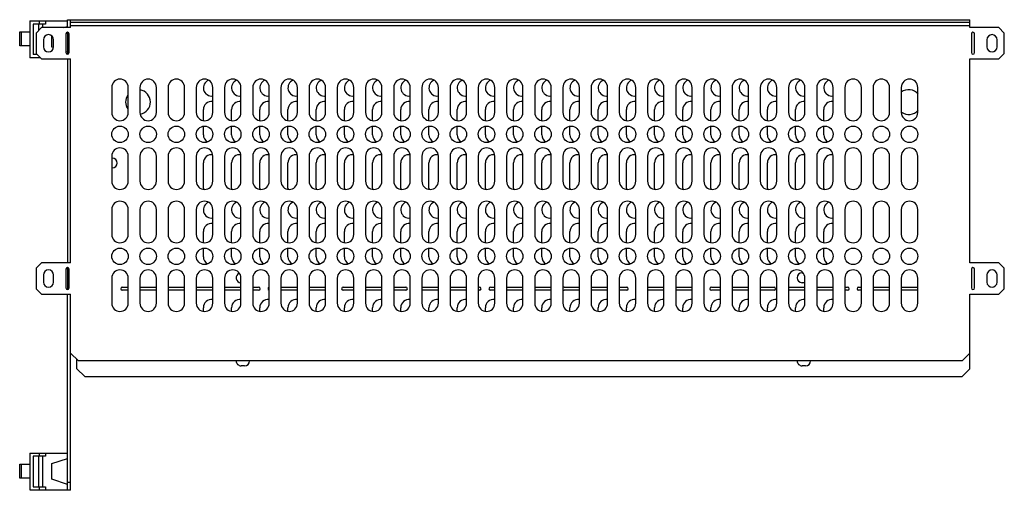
# Model space of a CAD drawing. Header units: millimetres. Extents: x 84 to 713, y 415 to 715.
import ezdxf

# ---------------------------------------------------------------- set-up
doc = ezdxf.new("R2010")
doc.units = ezdxf.units.MM
doc.header["$LTSCALE"] = 73.241974
doc.layers.get('0').update_dxf_attribs({"linetype": 'CONTINUOUS'})

msp = doc.modelspace()

# ---------------------------------------------------------------- linework, layer by layer
at = {"color": 7}
for p, q in [((90.86, 713.8), (90.86, 690.3)), ((90.86, 713.8), (114.86, 713.8)), ((92.86, 711.8), (92.86, 692.3)), ((100.86, 711.8), (92.86, 711.8)), ((96.41, 711.8), (96.41, 707.6)), ((96.86, 713.8), (96.86, 711.8)), ((98.86, 711.8), (98.86, 709.55)), ((100.86, 713.8), (100.86, 711.8)), ((112.55, 709.55), (114.86, 710.3)), ((114.86, 709.55), (114.86, 714.55)), ((114.86, 714.55), (690.86, 714.55)), ((116.86, 709.55), (116.86, 714.55)), ((116.86, 713.05), (690.86, 713.05)), ((116.86, 710.9), (690.86, 710.9)), ((690.86, 709.55), (690.86, 714.55)), ((84.36, 697.8), (84.36, 706.8)), ((84.36, 706.8), (90.86, 706.8)), ((85.43, 697.8), (85.43, 706.8)), ((98.36, 709.55), (94.86, 706.05)), ((94.86, 706.05), (94.86, 693.05)), ((116.86, 709.55), (98.36, 709.55)), ((104.86, 697.05), (104.86, 704.16)), ((113.86, 705.55), (113.86, 693.55)), ((114.86, 706.55), (114.86, 692.55)), ((115.86, 693.55), (115.86, 705.55)), ((709.36, 709.55), (690.86, 709.55)), ((691.86, 705.55), (691.86, 693.55)), ((693.86, 693.55), (693.86, 705.55)), ((712.86, 706.05), (709.36, 709.55)), ((712.86, 693.05), (712.86, 706.05)), ((90.86, 697.8), (84.36, 697.8)), ((99.46, 701.8), (99.46, 697.3)), ((105.96, 697.3), (105.96, 701.8)), ((701.76, 701.8), (701.76, 697.3)), ((708.26, 697.3), (708.26, 701.8)), ((95.61, 692.3), (92.86, 692.3)), ((94.86, 693.05), (98.36, 689.55)), ((105.78, 696.75), (104.86, 697.05)), ((114.86, 693.8), (113.86, 694.12)), ((709.36, 689.55), (712.86, 693.05)), ((97.61, 690.3), (90.86, 690.3)), ((96.86, 691.05), (96.86, 690.3)), ((98.36, 689.55), (116.86, 689.55)), ((114.86, 689.55), (114.86, 559.55)), ((116.86, 559.55), (116.86, 689.55)), ((690.86, 689.55), (709.36, 689.55)), ((690.86, 559.55), (690.86, 689.55)), ((143.11, 671.4), (143.11, 655.4)), ((153.61, 655.4), (153.61, 671.4)), ((161.11, 671.4), (161.11, 655.4)), ((171.61, 655.4), (171.61, 671.4)), ((179.11, 671.4), (179.11, 655.4)), ((189.61, 655.4), (189.61, 671.4)), ((197.11, 671.4), (197.11, 655.4)), ((207.61, 655.4), (207.61, 671.4)), ((215.11, 671.4), (215.11, 655.4)), ((225.61, 655.4), (225.61, 671.4)), ((233.11, 671.4), (233.11, 655.4)), ((243.61, 655.4), (243.61, 671.4)), ((251.11, 671.4), (251.11, 655.4)), ((261.61, 655.4), (261.61, 671.4)), ((269.11, 671.4), (269.11, 655.4)), ((279.61, 655.4), (279.61, 671.4)), ((287.11, 671.4), (287.11, 655.4)), ((297.61, 655.4), (297.61, 671.4)), ((305.11, 671.4), (305.11, 655.4)), ((315.61, 655.4), (315.61, 671.4)), ((323.11, 671.4), (323.11, 655.4)), ((333.61, 655.4), (333.61, 671.4)), ((341.11, 671.4), (341.11, 655.4)), ((351.61, 655.4), (351.61, 671.4)), ((359.11, 671.4), (359.11, 655.4)), ((369.61, 655.4), (369.61, 671.4)), ((377.11, 671.4), (377.11, 655.4)), ((387.61, 655.4), (387.61, 671.4)), ((395.11, 671.4), (395.11, 655.4)), ((405.61, 655.4), (405.61, 671.4)), ((413.11, 671.4), (413.11, 655.4)), ((423.61, 655.4), (423.61, 671.4)), ((431.11, 671.4), (431.11, 655.4)), ((441.61, 655.4), (441.61, 671.4)), ((449.11, 671.4), (449.11, 655.4)), ((459.61, 655.4), (459.61, 671.4)), ((467.11, 671.4), (467.11, 655.4)), ((477.61, 655.4), (477.61, 671.4)), ((485.11, 671.4), (485.11, 655.4)), ((495.61, 655.4), (495.61, 671.4)), ((503.11, 671.4), (503.11, 655.4)), ((513.61, 655.4), (513.61, 671.4)), ((521.11, 671.4), (521.11, 655.4)), ((531.61, 655.4), (531.61, 671.4)), ((539.11, 671.4), (539.11, 655.4)), ((549.61, 655.4), (549.61, 671.4)), ((557.11, 671.4), (557.11, 655.4)), ((567.61, 655.4), (567.61, 671.4)), ((575.11, 671.4), (575.11, 655.4)), ((585.61, 655.4), (585.61, 671.4)), ((593.11, 671.4), (593.11, 655.4)), ((603.61, 655.4), (603.61, 671.4)), ((611.11, 671.4), (611.11, 655.4)), ((621.61, 655.4), (621.61, 671.4)), ((629.11, 671.4), (629.11, 655.4)), ((639.61, 655.4), (639.61, 671.4)), ((647.11, 671.4), (647.11, 655.4)), ((657.61, 655.4), (657.61, 671.4)), ((201.61, 650.39), (201.61, 657.25)), ((219.61, 650.39), (219.61, 657.25)), ((237.61, 650.39), (237.61, 657.25)), ((255.61, 650.39), (255.61, 657.25)), ((273.61, 650.39), (273.61, 657.25)), ((291.61, 650.39), (291.61, 657.25)), ((309.61, 650.39), (309.61, 657.25)), ((327.61, 650.39), (327.61, 657.25)), ((345.61, 650.39), (345.61, 657.25)), ((363.61, 650.39), (363.61, 657.25)), ((381.61, 650.39), (381.61, 657.25)), ((399.61, 650.39), (399.61, 657.25)), ((417.61, 650.39), (417.61, 657.25)), ((435.61, 650.39), (435.61, 657.25)), ((453.61, 650.39), (453.61, 657.25)), ((471.61, 650.39), (471.61, 657.25)), ((489.61, 650.39), (489.61, 657.25)), ((507.61, 650.39), (507.61, 657.25)), ((525.61, 650.39), (525.61, 657.25)), ((543.61, 650.39), (543.61, 657.25)), ((561.61, 650.39), (561.61, 657.25)), ((579.61, 650.39), (579.61, 657.25)), ((597.61, 650.39), (597.61, 657.25)), ((201.61, 641.25), (201.61, 646.47)), ((219.61, 641.25), (219.61, 646.47)), ((237.61, 641.25), (237.61, 646.47)), ((255.61, 641.25), (255.61, 646.47)), ((273.61, 641.25), (273.61, 646.47)), ((291.61, 641.25), (291.61, 646.47)), ((309.61, 641.25), (309.61, 646.47)), ((327.61, 641.25), (327.61, 646.47)), ((345.61, 641.25), (345.61, 646.47)), ((363.61, 641.25), (363.61, 646.47)), ((381.61, 641.25), (381.61, 646.47)), ((399.61, 641.25), (399.61, 646.47)), ((417.61, 641.25), (417.61, 646.47)), ((435.61, 641.25), (435.61, 646.47)), ((453.61, 641.25), (453.61, 646.47)), ((471.61, 641.25), (471.61, 646.47)), ((489.61, 641.25), (489.61, 646.47)), ((507.61, 641.25), (507.61, 646.47)), ((525.61, 641.25), (525.61, 646.47)), ((543.61, 641.25), (543.61, 646.47)), ((561.61, 641.25), (561.61, 646.47)), ((579.61, 641.25), (579.61, 646.47)), ((597.61, 641.25), (597.61, 646.47)), ((143.11, 627.6), (143.11, 611.6)), ((143.11, 626.35), (143.41, 626.35)), ((153.61, 611.6), (153.61, 627.6)), ((161.11, 627.6), (161.11, 611.6)), ((171.61, 611.6), (171.61, 627.6)), ((179.11, 627.6), (179.11, 611.6)), ((189.61, 611.6), (189.61, 627.6)), ((197.11, 627.6), (197.11, 611.6)), ((201.61, 607.25), (201.61, 623.25)), ((207.61, 611.6), (207.61, 627.6)), ((215.11, 627.6), (215.11, 611.6)), ((219.61, 607.25), (219.61, 623.25)), ((225.61, 611.6), (225.61, 627.6)), ((233.11, 627.6), (233.11, 611.6)), ((237.61, 607.25), (237.61, 623.25)), ((243.61, 611.6), (243.61, 627.6)), ((251.11, 627.6), (251.11, 611.6)), ((255.61, 607.25), (255.61, 623.25)), ((261.61, 611.6), (261.61, 627.6)), ((269.11, 627.6), (269.11, 611.6)), ((273.61, 607.25), (273.61, 623.25)), ((279.61, 611.6), (279.61, 627.6)), ((287.11, 627.6), (287.11, 611.6)), ((291.61, 607.25), (291.61, 623.25)), ((297.61, 611.6), (297.61, 627.6)), ((305.11, 627.6), (305.11, 611.6)), ((309.61, 607.25), (309.61, 623.25)), ((315.61, 611.6), (315.61, 627.6)), ((323.11, 627.6), (323.11, 611.6)), ((327.61, 607.25), (327.61, 623.25)), ((333.61, 611.6), (333.61, 627.6)), ((341.11, 627.6), (341.11, 611.6)), ((345.61, 607.25), (345.61, 623.25)), ((351.61, 611.6), (351.61, 627.6)), ((359.11, 627.6), (359.11, 611.6)), ((363.61, 607.25), (363.61, 623.25)), ((369.61, 611.6), (369.61, 627.6)), ((377.11, 627.6), (377.11, 611.6)), ((381.61, 607.25), (381.61, 623.25)), ((387.61, 611.6), (387.61, 627.6)), ((395.11, 627.6), (395.11, 611.6)), ((399.61, 607.25), (399.61, 623.25)), ((405.61, 611.6), (405.61, 627.6)), ((413.11, 627.6), (413.11, 611.6)), ((417.61, 607.25), (417.61, 623.25)), ((423.61, 611.6), (423.61, 627.6)), ((431.11, 627.6), (431.11, 611.6)), ((435.61, 607.25), (435.61, 623.25)), ((441.61, 611.6), (441.61, 627.6)), ((449.11, 627.6), (449.11, 611.6)), ((453.61, 607.25), (453.61, 623.25)), ((459.61, 611.6), (459.61, 627.6)), ((467.11, 627.6), (467.11, 611.6)), ((471.61, 607.25), (471.61, 623.25)), ((477.61, 611.6), (477.61, 627.6)), ((485.11, 627.6), (485.11, 611.6)), ((489.61, 607.25), (489.61, 623.25)), ((495.61, 611.6), (495.61, 627.6)), ((503.11, 627.6), (503.11, 611.6)), ((507.61, 607.25), (507.61, 623.25)), ((513.61, 611.6), (513.61, 627.6)), ((521.11, 627.6), (521.11, 611.6)), ((525.61, 607.25), (525.61, 623.25)), ((531.61, 611.6), (531.61, 627.6)), ((539.11, 627.6), (539.11, 611.6)), ((543.61, 607.25), (543.61, 623.25)), ((549.61, 611.6), (549.61, 627.6)), ((557.11, 627.6), (557.11, 611.6)), ((561.61, 607.25), (561.61, 623.25)), ((567.61, 611.6), (567.61, 627.6)), ((575.11, 627.6), (575.11, 611.6)), ((579.61, 607.25), (579.61, 623.25)), ((585.61, 611.6), (585.61, 627.6)), ((593.11, 627.6), (593.11, 611.6)), ((597.61, 607.25), (597.61, 623.25)), ((603.61, 611.6), (603.61, 627.6)), ((611.11, 627.6), (611.11, 611.6)), ((621.61, 611.6), (621.61, 627.6)), ((629.11, 627.6), (629.11, 611.6)), ((639.61, 611.6), (639.61, 627.6)), ((647.11, 627.6), (647.11, 611.6)), ((657.61, 611.6), (657.61, 627.6)), ((143.41, 620.05), (143.11, 620.05)), ((143.11, 593.6), (143.11, 577.6)), ((153.61, 577.6), (153.61, 593.6)), ((161.11, 593.6), (161.11, 577.6)), ((171.61, 577.6), (171.61, 593.6)), ((179.11, 593.6), (179.11, 577.6)), ((189.61, 577.6), (189.61, 593.6)), ((197.11, 593.6), (197.11, 577.6)), ((207.61, 577.6), (207.61, 593.6)), ((215.11, 593.6), (215.11, 577.6)), ((225.61, 577.6), (225.61, 593.6)), ((233.11, 593.6), (233.11, 577.6)), ((243.61, 577.6), (243.61, 593.6)), ((251.11, 593.6), (251.11, 577.6)), ((261.61, 577.6), (261.61, 593.6)), ((269.11, 593.6), (269.11, 577.6)), ((279.61, 577.6), (279.61, 593.6)), ((287.11, 593.6), (287.11, 577.6)), ((297.61, 577.6), (297.61, 593.6)), ((305.11, 593.6), (305.11, 577.6)), ((315.61, 577.6), (315.61, 593.6)), ((323.11, 593.6), (323.11, 577.6)), ((333.61, 577.6), (333.61, 593.6)), ((341.11, 593.6), (341.11, 577.6)), ((351.61, 577.6), (351.61, 593.6)), ((359.11, 593.6), (359.11, 577.6)), ((369.61, 577.6), (369.61, 593.6)), ((377.11, 593.6), (377.11, 577.6)), ((387.61, 577.6), (387.61, 593.6)), ((395.11, 593.6), (395.11, 577.6)), ((405.61, 577.6), (405.61, 593.6)), ((413.11, 593.6), (413.11, 577.6)), ((423.61, 577.6), (423.61, 593.6)), ((431.11, 593.6), (431.11, 577.6)), ((441.61, 577.6), (441.61, 593.6)), ((449.11, 593.6), (449.11, 577.6)), ((459.61, 577.6), (459.61, 593.6)), ((467.11, 593.6), (467.11, 577.6)), ((477.61, 577.6), (477.61, 593.6)), ((485.11, 593.6), (485.11, 577.6)), ((495.61, 577.6), (495.61, 593.6)), ((503.11, 593.6), (503.11, 577.6)), ((513.61, 577.6), (513.61, 593.6)), ((521.11, 593.6), (521.11, 577.6)), ((531.61, 577.6), (531.61, 593.6)), ((539.11, 593.6), (539.11, 577.6)), ((549.61, 577.6), (549.61, 593.6)), ((557.11, 593.6), (557.11, 577.6)), ((567.61, 577.6), (567.61, 593.6)), ((575.11, 593.6), (575.11, 577.6)), ((585.61, 577.6), (585.61, 593.6)), ((593.11, 593.6), (593.11, 577.6)), ((603.61, 577.6), (603.61, 593.6)), ((611.11, 593.6), (611.11, 577.6)), ((621.61, 577.6), (621.61, 593.6)), ((629.11, 593.6), (629.11, 577.6)), ((639.61, 577.6), (639.61, 593.6)), ((647.11, 593.6), (647.11, 577.6)), ((657.61, 577.6), (657.61, 593.6)), ((201.61, 572.59), (201.61, 579.45)), ((219.61, 572.59), (219.61, 579.45)), ((237.61, 572.59), (237.61, 579.45)), ((255.61, 572.59), (255.61, 579.45)), ((273.61, 572.59), (273.61, 579.45)), ((291.61, 572.59), (291.61, 579.45)), ((309.61, 572.59), (309.61, 579.45)), ((327.61, 572.59), (327.61, 579.45)), ((345.61, 572.59), (345.61, 579.45)), ((363.61, 572.59), (363.61, 579.45)), ((381.61, 572.59), (381.61, 579.45)), ((399.61, 572.59), (399.61, 579.45)), ((417.61, 572.59), (417.61, 579.45)), ((435.61, 572.59), (435.61, 579.45)), ((453.61, 572.59), (453.61, 579.45)), ((471.61, 572.59), (471.61, 579.45)), ((489.61, 572.59), (489.61, 579.45)), ((507.61, 572.59), (507.61, 579.45)), ((525.61, 572.59), (525.61, 579.45)), ((543.61, 572.59), (543.61, 579.45)), ((561.61, 572.59), (561.61, 579.45)), ((579.61, 572.59), (579.61, 579.45)), ((597.61, 572.59), (597.61, 579.45)), ((201.61, 563.45), (201.61, 568.67)), ((219.61, 563.45), (219.61, 568.67)), ((237.61, 563.45), (237.61, 568.67)), ((255.61, 563.45), (255.61, 568.67)), ((273.61, 563.45), (273.61, 568.67)), ((291.61, 563.45), (291.61, 568.67)), ((309.61, 563.45), (309.61, 568.67)), ((327.61, 563.45), (327.61, 568.67)), ((345.61, 563.45), (345.61, 568.67)), ((363.61, 563.45), (363.61, 568.67)), ((381.61, 563.45), (381.61, 568.67)), ((399.61, 563.45), (399.61, 568.67)), ((417.61, 563.45), (417.61, 568.67)), ((435.61, 563.45), (435.61, 568.67)), ((453.61, 563.45), (453.61, 568.67)), ((471.61, 563.45), (471.61, 568.67)), ((489.61, 563.45), (489.61, 568.67)), ((507.61, 563.45), (507.61, 568.67)), ((525.61, 563.45), (525.61, 568.67)), ((543.61, 563.45), (543.61, 568.67)), ((561.61, 563.45), (561.61, 568.67)), ((579.61, 563.45), (579.61, 568.67)), ((597.61, 563.45), (597.61, 568.67)), ((98.36, 559.55), (94.86, 556.05)), ((116.86, 559.55), (98.36, 559.55)), ((709.36, 559.55), (690.86, 559.55)), ((712.86, 556.05), (709.36, 559.55)), ((94.86, 556.05), (94.86, 543.05)), ((113.86, 555.55), (113.86, 543.55)), ((114.86, 556.42), (114.86, 542.55)), ((115.86, 543.55), (115.86, 555.55)), ((583.81, 553.2), (584.36, 553.2)), ((691.86, 555.55), (691.86, 543.55)), ((693.86, 543.55), (693.86, 555.55)), ((712.86, 543.05), (712.86, 556.05)), ((99.46, 551.8), (99.46, 547.3)), ((105.96, 547.3), (105.96, 551.8)), ((143.11, 549.8), (143.11, 533.8)), ((153.61, 533.8), (153.61, 549.8)), ((161.11, 549.8), (161.11, 533.8)), ((171.61, 533.8), (171.61, 549.8)), ((179.11, 549.8), (179.11, 533.8)), ((189.61, 533.8), (189.61, 549.8)), ((197.11, 549.8), (197.11, 533.8)), ((207.61, 533.8), (207.61, 549.8)), ((215.11, 549.8), (215.11, 533.8)), ((225.61, 533.8), (225.61, 549.8)), ((233.11, 549.8), (233.11, 533.8)), ((243.61, 533.8), (243.61, 549.8)), ((251.11, 549.8), (251.11, 533.8)), ((261.61, 533.8), (261.61, 549.8)), ((269.11, 549.8), (269.11, 533.8)), ((279.61, 533.8), (279.61, 549.8)), ((287.11, 549.8), (287.11, 533.8)), ((297.61, 533.8), (297.61, 549.8)), ((305.11, 549.8), (305.11, 533.8)), ((315.61, 533.8), (315.61, 549.8)), ((323.11, 549.8), (323.11, 533.8)), ((333.61, 533.8), (333.61, 549.8)), ((341.11, 549.8), (341.11, 533.8)), ((351.61, 533.8), (351.61, 549.8)), ((359.11, 549.8), (359.11, 533.8)), ((369.61, 533.8), (369.61, 549.8)), ((377.11, 549.8), (377.11, 533.8)), ((387.61, 533.8), (387.61, 549.8)), ((395.11, 549.8), (395.11, 533.8)), ((405.61, 533.8), (405.61, 549.8)), ((413.11, 549.8), (413.11, 533.8)), ((423.61, 533.8), (423.61, 549.8)), ((431.11, 549.8), (431.11, 533.8)), ((441.61, 533.8), (441.61, 549.8)), ((449.11, 549.8), (449.11, 533.8)), ((459.61, 533.8), (459.61, 549.8)), ((467.11, 549.8), (467.11, 533.8)), ((477.61, 533.8), (477.61, 549.8)), ((485.11, 549.8), (485.11, 533.8)), ((495.61, 533.8), (495.61, 549.8)), ((503.11, 549.8), (503.11, 533.8)), ((513.61, 533.8), (513.61, 549.8)), ((521.11, 549.8), (521.11, 533.8)), ((531.61, 533.8), (531.61, 549.8)), ((539.11, 549.8), (539.11, 533.8)), ((549.61, 533.8), (549.61, 549.8)), ((557.11, 549.8), (557.11, 533.8)), ((567.61, 533.8), (567.61, 549.8)), ((575.11, 549.8), (575.11, 533.8)), ((585.61, 546.9), (583.81, 546.9)), ((585.61, 533.8), (585.61, 549.8)), ((593.11, 549.8), (593.11, 533.8)), ((603.61, 533.8), (603.61, 549.8)), ((611.11, 549.8), (611.11, 533.8)), ((621.61, 533.8), (621.61, 549.8)), ((629.11, 549.8), (629.11, 533.8)), ((639.61, 533.8), (639.61, 549.8)), ((647.11, 549.8), (647.11, 533.8)), ((657.61, 533.8), (657.61, 549.8)), ((701.76, 551.8), (701.76, 547.3)), ((708.26, 547.3), (708.26, 551.8)), ((94.86, 543.05), (98.36, 539.55)), ((149.86, 544.05), (153.61, 544.05)), ((153.61, 542.05), (149.86, 542.05)), ((161.11, 544.05), (171.61, 544.05)), ((171.61, 542.05), (161.11, 542.05)), ((179.11, 544.05), (189.61, 544.05)), ((189.61, 542.05), (179.11, 542.05)), ((197.11, 544.05), (207.61, 544.05)), ((207.61, 542.05), (197.11, 542.05)), ((215.11, 544.05), (225.61, 544.05)), ((225.61, 542.05), (215.11, 542.05)), ((233.11, 544.05), (236.86, 544.05)), ((236.86, 542.05), (233.11, 542.05)), ((251.11, 544.05), (261.61, 544.05)), ((261.61, 542.05), (251.11, 542.05)), ((269.11, 544.05), (279.61, 544.05)), ((279.61, 542.05), (269.11, 542.05)), ((290.86, 544.05), (297.61, 544.05)), ((297.61, 542.05), (290.86, 542.05)), ((305.11, 544.05), (315.61, 544.05)), ((315.61, 542.05), (305.11, 542.05)), ((323.11, 544.05), (330.86, 544.05)), ((330.86, 542.05), (323.11, 542.05)), ((341.11, 544.05), (351.61, 544.05)), ((351.61, 542.05), (341.11, 542.05)), ((359.11, 544.05), (369.61, 544.05)), ((369.61, 542.05), (359.11, 542.05)), ((377.11, 544.05), (377.86, 544.05)), ((377.86, 542.05), (377.11, 542.05)), ((384.86, 544.05), (387.61, 544.05)), ((387.61, 542.05), (384.86, 542.05)), ((395.11, 544.05), (405.61, 544.05)), ((405.61, 542.05), (395.11, 542.05)), ((413.11, 544.05), (423.61, 544.05)), ((423.61, 542.05), (413.11, 542.05)), ((431.86, 544.05), (441.61, 544.05)), ((441.61, 542.05), (431.86, 542.05)), ((449.11, 544.05), (459.61, 544.05)), ((459.61, 542.05), (449.11, 542.05)), ((467.11, 544.05), (471.86, 544.05)), ((471.86, 542.05), (467.11, 542.05)), ((485.11, 544.05), (495.61, 544.05)), ((495.61, 542.05), (485.11, 542.05)), ((503.11, 544.05), (513.61, 544.05)), ((513.61, 542.05), (503.11, 542.05)), ((525.86, 544.05), (531.61, 544.05)), ((531.61, 542.05), (525.86, 542.05)), ((539.11, 544.05), (549.61, 544.05)), ((549.61, 542.05), (539.11, 542.05)), ((557.11, 544.05), (565.86, 544.05)), ((565.86, 542.05), (557.11, 542.05)), ((575.11, 544.05), (585.61, 544.05)), ((585.61, 542.05), (575.11, 542.05)), ((593.11, 544.05), (603.61, 544.05)), ((603.61, 542.05), (593.11, 542.05)), ((611.11, 544.05), (612.86, 544.05)), ((612.86, 542.05), (611.11, 542.05)), ((619.86, 544.05), (621.61, 544.05)), ((621.61, 542.05), (619.86, 542.05)), ((629.11, 544.05), (639.61, 544.05)), ((639.61, 542.05), (629.11, 542.05)), ((647.11, 544.05), (657.61, 544.05)), ((657.61, 542.05), (647.11, 542.05)), ((709.36, 539.55), (712.86, 543.05)), ((98.36, 539.55), (116.86, 539.55)), ((114.86, 414.55), (114.86, 539.55)), ((116.86, 414.55), (116.86, 539.55)), ((690.86, 539.55), (709.36, 539.55)), ((690.86, 492.05), (690.86, 539.55)), ((201.61, 528.79), (201.61, 530.95)), ((219.61, 528.79), (219.61, 530.95)), ((237.61, 528.79), (237.61, 530.95)), ((255.61, 528.79), (255.61, 530.95)), ((273.61, 528.79), (273.61, 530.95)), ((291.61, 528.79), (291.61, 530.95)), ((309.61, 528.79), (309.61, 530.95)), ((327.61, 528.79), (327.61, 530.95)), ((345.61, 528.79), (345.61, 530.95)), ((363.61, 528.79), (363.61, 530.95)), ((381.61, 528.79), (381.61, 530.95)), ((399.61, 528.79), (399.61, 530.95)), ((417.61, 528.79), (417.61, 530.95)), ((435.61, 528.79), (435.61, 530.95)), ((453.61, 528.79), (453.61, 530.95)), ((471.61, 528.79), (471.61, 530.95)), ((489.61, 528.79), (489.61, 530.95)), ((507.61, 528.79), (507.61, 530.95)), ((525.61, 528.79), (525.61, 530.95)), ((543.61, 528.79), (543.61, 530.95)), ((561.61, 528.79), (561.61, 530.95)), ((579.61, 528.79), (579.61, 530.95)), ((597.61, 528.79), (597.61, 530.95)), ((116.86, 502.05), (121.86, 497.05)), ((120.86, 492.05), (120.86, 498.05)), ((685.86, 497.05), (121.86, 497.05)), ((685.86, 497.05), (690.86, 502.05)), ((120.86, 492.05), (125.86, 487.05)), ((227.91, 493.9), (225.71, 493.9)), ((586.01, 493.9), (583.81, 493.9)), ((685.86, 487.05), (690.86, 492.05)), ((125.86, 487.05), (685.86, 487.05)), ((90.86, 438.3), (90.86, 414.8)), ((90.86, 438.3), (114.86, 438.3)), ((92.86, 436.3), (92.86, 416.8)), ((100.86, 436.3), (92.86, 436.3)), ((96.41, 436.3), (96.41, 416.8)), ((96.86, 438.3), (96.86, 436.3)), ((98.86, 436.3), (98.86, 416.8)), ((100.86, 438.3), (100.86, 436.3)), ((104.86, 431.55), (114.86, 434.8)), ((84.36, 422.3), (84.36, 431.3)), ((84.36, 431.3), (90.86, 431.3)), ((85.43, 422.3), (85.43, 431.3)), ((104.86, 421.55), (104.86, 431.55)), ((90.86, 422.3), (84.36, 422.3)), ((114.86, 418.3), (104.86, 421.55)), ((92.86, 416.8), (100.86, 416.8)), ((96.86, 416.8), (96.86, 414.8)), ((100.86, 416.8), (100.86, 414.8)), ((116.86, 419.55), (114.86, 419.55)), ((90.86, 414.8), (114.86, 414.8)), ((116.86, 414.55), (114.86, 414.55))]:
    msp.add_line(p, q, dxfattribs=at)
for centre in [(148.36, 641.5), (166.36, 641.5), (184.36, 641.5), (202.36, 641.5), (220.36, 641.5), (238.36, 641.5), (256.36, 641.5), (274.36, 641.5), (292.36, 641.5), (310.36, 641.5), (328.36, 641.5), (346.36, 641.5), (364.36, 641.5), (382.36, 641.5), (400.36, 641.5), (418.36, 641.5), (436.36, 641.5), (454.36, 641.5), (472.36, 641.5), (490.36, 641.5), (508.36, 641.5), (526.36, 641.5), (544.36, 641.5), (562.36, 641.5), (580.36, 641.5), (598.36, 641.5), (616.36, 641.5), (634.36, 641.5), (652.36, 641.5), (148.36, 563.7), (166.36, 563.7), (184.36, 563.7), (202.36, 563.7), (220.36, 563.7), (238.36, 563.7), (256.36, 563.7), (274.36, 563.7), (292.36, 563.7), (310.36, 563.7), (328.36, 563.7), (346.36, 563.7), (364.36, 563.7), (382.36, 563.7), (400.36, 563.7), (418.36, 563.7), (436.36, 563.7), (454.36, 563.7), (472.36, 563.7), (490.36, 563.7), (508.36, 563.7), (526.36, 563.7), (544.36, 563.7), (562.36, 563.7), (580.36, 563.7), (598.36, 563.7), (616.36, 563.7), (634.36, 563.7), (652.36, 563.7)]:
    msp.add_circle(centre, 5.25, dxfattribs=at)
for centre, radius, start, end in [((102.71, 701.8), 3.25, 0, 180), ((114.86, 705.55), 1, 0, 180), ((692.86, 705.55), 1, 0, 180), ((705.01, 701.8), 3.25, 0, 180), ((102.71, 697.3), 3.25, 180, 360), ((114.86, 693.55), 1, 180, 360), ((692.86, 693.55), 1, 180, 360), ((705.01, 697.3), 3.25, 180, 360), ((148.36, 671.4), 5.25, 0, 180), ((166.36, 671.4), 5.25, 0, 180), ((184.36, 671.4), 5.25, 0, 180), ((202.36, 671.4), 5.25, 0, 180), ((206.86, 671.15), 5.25, 111.45316, 278.1733), ((220.36, 671.4), 5.25, 0, 180), ((224.86, 671.15), 5.25, 111.45316, 278.1733), ((238.36, 671.4), 5.25, 0, 180), ((242.86, 671.15), 5.25, 111.45316, 278.1733), ((256.36, 671.4), 5.25, 0, 180), ((260.86, 671.15), 5.25, 111.45316, 278.1733), ((274.36, 671.4), 5.25, 0, 180), ((278.86, 671.15), 5.25, 111.45316, 278.1733), ((292.36, 671.4), 5.25, 0, 180), ((296.86, 671.15), 5.25, 111.45316, 278.1733), ((310.36, 671.4), 5.25, 0, 180), ((314.86, 671.15), 5.25, 111.45316, 278.1733), ((328.36, 671.4), 5.25, 0, 180), ((332.86, 671.15), 5.25, 111.45316, 278.1733), ((346.36, 671.4), 5.25, 0, 180), ((350.86, 671.15), 5.25, 111.45316, 278.1733), ((364.36, 671.4), 5.25, 0, 180), ((368.86, 671.15), 5.25, 111.45316, 278.1733), ((382.36, 671.4), 5.25, 0, 180), ((386.86, 671.15), 5.25, 111.45316, 278.1733), ((400.36, 671.4), 5.25, 0, 180), ((404.86, 671.15), 5.25, 111.45316, 278.1733), ((418.36, 671.4), 5.25, 0, 180), ((422.86, 671.15), 5.25, 111.45316, 278.1733), ((436.36, 671.4), 5.25, 0, 180), ((440.86, 671.15), 5.25, 111.45316, 278.1733), ((454.36, 671.4), 5.25, 0, 180), ((458.86, 671.15), 5.25, 111.45316, 278.1733), ((472.36, 671.4), 5.25, 0, 180), ((476.86, 671.15), 5.25, 111.45316, 278.1733), ((490.36, 671.4), 5.25, 0, 180), ((494.86, 671.15), 5.25, 111.45316, 278.1733), ((508.36, 671.4), 5.25, 0, 180), ((512.86, 671.15), 5.25, 111.45316, 278.1733), ((526.36, 671.4), 5.25, 0, 180), ((530.86, 671.15), 5.25, 111.45316, 278.1733), ((544.36, 671.4), 5.25, 0, 180), ((548.86, 671.15), 5.25, 111.45316, 278.1733), ((562.36, 671.4), 5.25, 0, 180), ((566.86, 671.15), 5.25, 111.45316, 278.1733), ((580.36, 671.4), 5.25, 0, 180), ((584.86, 671.15), 5.25, 111.45316, 278.1733), ((598.36, 671.4), 5.25, 0, 180), ((602.86, 671.15), 5.25, 111.45316, 278.1733), ((616.36, 671.4), 5.25, 0, 180), ((634.36, 671.4), 5.25, 0, 180), ((652.36, 671.4), 5.25, 0, 180), ((159.86, 662.05), 7.9, 146.15908, 213.97116), ((159.86, 662.05), 7.9, 281.75436, 80.14016), ((651.86, 662.05), 7.9, 40.18424, 127.16027), ((206.86, 657.25), 5.25, 82.56732, 180), ((224.86, 657.25), 5.25, 82.56732, 180), ((242.86, 657.25), 5.25, 82.56732, 180), ((260.86, 657.25), 5.25, 82.56732, 180), ((278.86, 657.25), 5.25, 82.56732, 180), ((296.86, 657.25), 5.25, 82.56732, 180), ((314.86, 657.25), 5.25, 82.56732, 180), ((332.86, 657.25), 5.25, 82.56732, 180), ((350.86, 657.25), 5.25, 82.56732, 180), ((368.86, 657.25), 5.25, 82.56732, 180), ((386.86, 657.25), 5.25, 82.56732, 180), ((404.86, 657.25), 5.25, 82.56732, 180), ((422.86, 657.25), 5.25, 82.56732, 180), ((440.86, 657.25), 5.25, 82.56732, 180), ((458.86, 657.25), 5.25, 82.56732, 180), ((476.86, 657.25), 5.25, 82.56732, 180), ((494.86, 657.25), 5.25, 82.56732, 180), ((512.86, 657.25), 5.25, 82.56732, 180), ((530.86, 657.25), 5.25, 82.56732, 180), ((548.86, 657.25), 5.25, 82.56732, 180), ((566.86, 657.25), 5.25, 82.56732, 180), ((584.86, 657.25), 5.25, 82.56732, 180), ((602.86, 657.25), 5.25, 82.56732, 180), ((148.36, 655.4), 5.25, 180, 360), ((166.36, 655.4), 5.25, 180, 360), ((184.36, 655.4), 5.25, 180, 360), ((202.36, 655.4), 5.25, 180, 360), ((220.36, 655.4), 5.25, 180, 360), ((238.36, 655.4), 5.25, 180, 360), ((256.36, 655.4), 5.25, 180, 360), ((274.36, 655.4), 5.25, 180, 360), ((292.36, 655.4), 5.25, 180, 360), ((310.36, 655.4), 5.25, 180, 360), ((328.36, 655.4), 5.25, 180, 360), ((346.36, 655.4), 5.25, 180, 360), ((364.36, 655.4), 5.25, 180, 360), ((382.36, 655.4), 5.25, 180, 360), ((400.36, 655.4), 5.25, 180, 360), ((418.36, 655.4), 5.25, 180, 360), ((436.36, 655.4), 5.25, 180, 360), ((454.36, 655.4), 5.25, 180, 360), ((472.36, 655.4), 5.25, 180, 360), ((490.36, 655.4), 5.25, 180, 360), ((508.36, 655.4), 5.25, 180, 360), ((526.36, 655.4), 5.25, 180, 360), ((544.36, 655.4), 5.25, 180, 360), ((562.36, 655.4), 5.25, 180, 360), ((580.36, 655.4), 5.25, 180, 360), ((598.36, 655.4), 5.25, 180, 360), ((616.36, 655.4), 5.25, 180, 360), ((634.36, 655.4), 5.25, 180, 360), ((652.36, 655.4), 5.25, 180, 360), ((651.86, 662.05), 7.9, 233.8392, 319.88319), ((206.86, 641.25), 5.25, 180, 239.93327), ((224.86, 641.25), 5.25, 180, 239.93327), ((242.86, 641.25), 5.25, 180, 239.93327), ((260.86, 641.25), 5.25, 180, 239.93327), ((278.86, 641.25), 5.25, 180, 239.93327), ((296.86, 641.25), 5.25, 180, 239.93327), ((314.86, 641.25), 5.25, 180, 239.93327), ((332.86, 641.25), 5.25, 180, 239.93327), ((350.86, 641.25), 5.25, 180, 239.93327), ((368.86, 641.25), 5.25, 180, 239.93327), ((386.86, 641.25), 5.25, 180, 239.93327), ((404.86, 641.25), 5.25, 180, 239.93327), ((422.86, 641.25), 5.25, 180, 239.93327), ((440.86, 641.25), 5.25, 180, 239.93327), ((458.86, 641.25), 5.25, 180, 239.93327), ((476.86, 641.25), 5.25, 180, 239.93327), ((494.86, 641.25), 5.25, 180, 239.93327), ((512.86, 641.25), 5.25, 180, 239.93327), ((530.86, 641.25), 5.25, 180, 239.93327), ((548.86, 641.25), 5.25, 180, 239.93327), ((566.86, 641.25), 5.25, 180, 239.93327), ((584.86, 641.25), 5.25, 180, 239.93327), ((602.86, 641.25), 5.25, 180, 239.93327), ((148.36, 627.6), 5.25, 0, 180), ((166.36, 627.6), 5.25, 0, 180), ((184.36, 627.6), 5.25, 0, 180), ((202.36, 627.6), 5.25, 0, 180), ((220.36, 627.6), 5.25, 0, 180), ((238.36, 627.6), 5.25, 0, 180), ((256.36, 627.6), 5.25, 0, 180), ((274.36, 627.6), 5.25, 0, 180), ((292.36, 627.6), 5.25, 0, 180), ((310.36, 627.6), 5.25, 0, 180), ((328.36, 627.6), 5.25, 0, 180), ((346.36, 627.6), 5.25, 0, 180), ((364.36, 627.6), 5.25, 0, 180), ((382.36, 627.6), 5.25, 0, 180), ((400.36, 627.6), 5.25, 0, 180), ((418.36, 627.6), 5.25, 0, 180), ((436.36, 627.6), 5.25, 0, 180), ((454.36, 627.6), 5.25, 0, 180), ((472.36, 627.6), 5.25, 0, 180), ((490.36, 627.6), 5.25, 0, 180), ((508.36, 627.6), 5.25, 0, 180), ((526.36, 627.6), 5.25, 0, 180), ((544.36, 627.6), 5.25, 0, 180), ((562.36, 627.6), 5.25, 0, 180), ((580.36, 627.6), 5.25, 0, 180), ((598.36, 627.6), 5.25, 0, 180), ((616.36, 627.6), 5.25, 0, 180), ((634.36, 627.6), 5.25, 0, 180), ((652.36, 627.6), 5.25, 0, 180), ((143.41, 623.2), 3.15, 270, 90), ((206.86, 623.25), 5.25, 80.68908, 180), ((224.86, 623.25), 5.25, 80.68908, 180), ((242.86, 623.25), 5.25, 80.68908, 180), ((260.86, 623.25), 5.25, 80.68908, 180), ((278.86, 623.25), 5.25, 80.68908, 180), ((296.86, 623.25), 5.25, 80.68908, 180), ((314.86, 623.25), 5.25, 80.68908, 180), ((332.86, 623.25), 5.25, 80.68908, 180), ((350.86, 623.25), 5.25, 80.68908, 180), ((368.86, 623.25), 5.25, 80.68908, 180), ((386.86, 623.25), 5.25, 80.68908, 180), ((404.86, 623.25), 5.25, 80.68908, 180), ((422.86, 623.25), 5.25, 80.68908, 180), ((440.86, 623.25), 5.25, 80.68908, 180), ((458.86, 623.25), 5.25, 80.68908, 180), ((476.86, 623.25), 5.25, 80.68908, 180), ((494.86, 623.25), 5.25, 80.68908, 180), ((512.86, 623.25), 5.25, 80.68908, 180), ((530.86, 623.25), 5.25, 80.68908, 180), ((548.86, 623.25), 5.25, 80.68908, 180), ((566.86, 623.25), 5.25, 80.68908, 180), ((584.86, 623.25), 5.25, 80.68908, 180), ((602.86, 623.25), 5.25, 80.68908, 180), ((148.36, 611.6), 5.25, 180, 360), ((166.36, 611.6), 5.25, 180, 360), ((184.36, 611.6), 5.25, 180, 360), ((202.36, 611.6), 5.25, 180, 360), ((220.36, 611.6), 5.25, 180, 360), ((238.36, 611.6), 5.25, 180, 360), ((256.36, 611.6), 5.25, 180, 360), ((274.36, 611.6), 5.25, 180, 360), ((292.36, 611.6), 5.25, 180, 360), ((310.36, 611.6), 5.25, 180, 360), ((328.36, 611.6), 5.25, 180, 360), ((346.36, 611.6), 5.25, 180, 360), ((364.36, 611.6), 5.25, 180, 360), ((382.36, 611.6), 5.25, 180, 360), ((400.36, 611.6), 5.25, 180, 360), ((418.36, 611.6), 5.25, 180, 360), ((436.36, 611.6), 5.25, 180, 360), ((454.36, 611.6), 5.25, 180, 360), ((472.36, 611.6), 5.25, 180, 360), ((490.36, 611.6), 5.25, 180, 360), ((508.36, 611.6), 5.25, 180, 360), ((526.36, 611.6), 5.25, 180, 360), ((544.36, 611.6), 5.25, 180, 360), ((562.36, 611.6), 5.25, 180, 360), ((580.36, 611.6), 5.25, 180, 360), ((598.36, 611.6), 5.25, 180, 360), ((616.36, 611.6), 5.25, 180, 360), ((634.36, 611.6), 5.25, 180, 360), ((652.36, 611.6), 5.25, 180, 360), ((206.86, 607.25), 5.25, 180, 190.19748), ((224.86, 607.25), 5.25, 180, 190.19748), ((242.86, 607.25), 5.25, 180, 190.19748), ((260.86, 607.25), 5.25, 180, 190.19748), ((278.86, 607.25), 5.25, 180, 190.19748), ((296.86, 607.25), 5.25, 180, 190.19748), ((314.86, 607.25), 5.25, 180, 190.19748), ((332.86, 607.25), 5.25, 180, 190.19748), ((350.86, 607.25), 5.25, 180, 190.19748), ((368.86, 607.25), 5.25, 180, 190.19748), ((386.86, 607.25), 5.25, 180, 190.19748), ((404.86, 607.25), 5.25, 180, 190.19748), ((422.86, 607.25), 5.25, 180, 190.19748), ((440.86, 607.25), 5.25, 180, 190.19748), ((458.86, 607.25), 5.25, 180, 190.19748), ((476.86, 607.25), 5.25, 180, 190.19748), ((494.86, 607.25), 5.25, 180, 190.19748), ((512.86, 607.25), 5.25, 180, 190.19748), ((530.86, 607.25), 5.25, 180, 190.19748), ((548.86, 607.25), 5.25, 180, 190.19748), ((566.86, 607.25), 5.25, 180, 190.19748), ((584.86, 607.25), 5.25, 180, 190.19748), ((602.86, 607.25), 5.25, 180, 190.19748), ((148.36, 593.6), 5.25, 0, 180), ((166.36, 593.6), 5.25, 0, 180), ((184.36, 593.6), 5.25, 0, 180), ((202.36, 593.6), 5.25, 0, 180), ((206.86, 593.35), 5.25, 111.45316, 278.1733), ((220.36, 593.6), 5.25, 0, 180), ((224.86, 593.35), 5.25, 111.45316, 278.1733), ((238.36, 593.6), 5.25, 0, 180), ((242.86, 593.35), 5.25, 111.45316, 278.1733), ((256.36, 593.6), 5.25, 0, 180), ((260.86, 593.35), 5.25, 111.45316, 278.1733), ((274.36, 593.6), 5.25, 0, 180), ((278.86, 593.35), 5.25, 111.45316, 278.1733), ((292.36, 593.6), 5.25, 0, 180), ((296.86, 593.35), 5.25, 111.45316, 278.1733), ((310.36, 593.6), 5.25, 0, 180), ((314.86, 593.35), 5.25, 111.45316, 278.1733), ((328.36, 593.6), 5.25, 0, 180), ((332.86, 593.35), 5.25, 111.45316, 278.1733), ((346.36, 593.6), 5.25, 0, 180), ((350.86, 593.35), 5.25, 111.45316, 278.1733), ((364.36, 593.6), 5.25, 0, 180), ((368.86, 593.35), 5.25, 111.45316, 278.1733), ((382.36, 593.6), 5.25, 0, 180), ((386.86, 593.35), 5.25, 111.45316, 278.1733), ((400.36, 593.6), 5.25, 0, 180), ((404.86, 593.35), 5.25, 111.45316, 278.1733), ((418.36, 593.6), 5.25, 0, 180), ((422.86, 593.35), 5.25, 111.45316, 278.1733), ((436.36, 593.6), 5.25, 0, 180), ((440.86, 593.35), 5.25, 111.45316, 278.1733), ((454.36, 593.6), 5.25, 0, 180), ((458.86, 593.35), 5.25, 111.45316, 278.1733), ((472.36, 593.6), 5.25, 0, 180), ((476.86, 593.35), 5.25, 111.45316, 278.1733), ((490.36, 593.6), 5.25, 0, 180), ((494.86, 593.35), 5.25, 111.45316, 278.1733), ((508.36, 593.6), 5.25, 0, 180), ((512.86, 593.35), 5.25, 111.45316, 278.1733), ((526.36, 593.6), 5.25, 0, 180), ((530.86, 593.35), 5.25, 111.45316, 278.1733), ((544.36, 593.6), 5.25, 0, 180), ((548.86, 593.35), 5.25, 111.45316, 278.1733), ((562.36, 593.6), 5.25, 0, 180), ((566.86, 593.35), 5.25, 111.45316, 278.1733), ((580.36, 593.6), 5.25, 0, 180), ((584.86, 593.35), 5.25, 111.45316, 278.1733), ((598.36, 593.6), 5.25, 0, 180), ((602.86, 593.35), 5.25, 111.45316, 278.1733), ((616.36, 593.6), 5.25, 0, 180), ((634.36, 593.6), 5.25, 0, 180), ((652.36, 593.6), 5.25, 0, 180), ((206.86, 579.45), 5.25, 82.56732, 180), ((224.86, 579.45), 5.25, 82.56732, 180), ((242.86, 579.45), 5.25, 82.56732, 180), ((260.86, 579.45), 5.25, 82.56732, 180), ((278.86, 579.45), 5.25, 82.56732, 180), ((296.86, 579.45), 5.25, 82.56732, 180), ((314.86, 579.45), 5.25, 82.56732, 180), ((332.86, 579.45), 5.25, 82.56732, 180), ((350.86, 579.45), 5.25, 82.56732, 180), ((368.86, 579.45), 5.25, 82.56732, 180), ((386.86, 579.45), 5.25, 82.56732, 180), ((404.86, 579.45), 5.25, 82.56732, 180), ((422.86, 579.45), 5.25, 82.56732, 180), ((440.86, 579.45), 5.25, 82.56732, 180), ((458.86, 579.45), 5.25, 82.56732, 180), ((476.86, 579.45), 5.25, 82.56732, 180), ((494.86, 579.45), 5.25, 82.56732, 180), ((512.86, 579.45), 5.25, 82.56732, 180), ((530.86, 579.45), 5.25, 82.56732, 180), ((548.86, 579.45), 5.25, 82.56732, 180), ((566.86, 579.45), 5.25, 82.56732, 180), ((584.86, 579.45), 5.25, 82.56732, 180), ((602.86, 579.45), 5.25, 82.56732, 180), ((148.36, 577.6), 5.25, 180, 360), ((166.36, 577.6), 5.25, 180, 360), ((184.36, 577.6), 5.25, 180, 360), ((202.36, 577.6), 5.25, 180, 360), ((220.36, 577.6), 5.25, 180, 360), ((238.36, 577.6), 5.25, 180, 360), ((256.36, 577.6), 5.25, 180, 360), ((274.36, 577.6), 5.25, 180, 360), ((292.36, 577.6), 5.25, 180, 360), ((310.36, 577.6), 5.25, 180, 360), ((328.36, 577.6), 5.25, 180, 360), ((346.36, 577.6), 5.25, 180, 360), ((364.36, 577.6), 5.25, 180, 360), ((382.36, 577.6), 5.25, 180, 360), ((400.36, 577.6), 5.25, 180, 360), ((418.36, 577.6), 5.25, 180, 360), ((436.36, 577.6), 5.25, 180, 360), ((454.36, 577.6), 5.25, 180, 360), ((472.36, 577.6), 5.25, 180, 360), ((490.36, 577.6), 5.25, 180, 360), ((508.36, 577.6), 5.25, 180, 360), ((526.36, 577.6), 5.25, 180, 360), ((544.36, 577.6), 5.25, 180, 360), ((562.36, 577.6), 5.25, 180, 360), ((580.36, 577.6), 5.25, 180, 360), ((598.36, 577.6), 5.25, 180, 360), ((616.36, 577.6), 5.25, 180, 360), ((634.36, 577.6), 5.25, 180, 360), ((652.36, 577.6), 5.25, 180, 360), ((206.86, 563.45), 5.25, 180, 239.93327), ((224.86, 563.45), 5.25, 180, 239.93327), ((242.86, 563.45), 5.25, 180, 239.93327), ((260.86, 563.45), 5.25, 180, 239.93327), ((278.86, 563.45), 5.25, 180, 239.93327), ((296.86, 563.45), 5.25, 180, 239.93327), ((314.86, 563.45), 5.25, 180, 239.93327), ((332.86, 563.45), 5.25, 180, 239.93327), ((350.86, 563.45), 5.25, 180, 239.93327), ((368.86, 563.45), 5.25, 180, 239.93327), ((386.86, 563.45), 5.25, 180, 239.93327), ((404.86, 563.45), 5.25, 180, 239.93327), ((422.86, 563.45), 5.25, 180, 239.93327), ((440.86, 563.45), 5.25, 180, 239.93327), ((458.86, 563.45), 5.25, 180, 239.93327), ((476.86, 563.45), 5.25, 180, 239.93327), ((494.86, 563.45), 5.25, 180, 239.93327), ((512.86, 563.45), 5.25, 180, 239.93327), ((530.86, 563.45), 5.25, 180, 239.93327), ((548.86, 563.45), 5.25, 180, 239.93327), ((566.86, 563.45), 5.25, 180, 239.93327), ((584.86, 563.45), 5.25, 180, 239.93327), ((602.86, 563.45), 5.25, 180, 239.93327), ((102.71, 551.8), 3.25, 0, 180), ((114.86, 555.55), 1, 0, 180), ((148.36, 549.8), 5.25, 0, 180), ((166.36, 549.8), 5.25, 0, 180), ((184.36, 549.8), 5.25, 0, 180), ((202.36, 549.8), 5.25, 0, 180), ((220.36, 549.8), 5.25, 0, 180), ((238.36, 549.8), 5.25, 0, 180), ((256.36, 549.8), 5.25, 0, 180), ((274.36, 549.8), 5.25, 0, 180), ((292.36, 549.8), 5.25, 0, 180), ((310.36, 549.8), 5.25, 0, 180), ((328.36, 549.8), 5.25, 0, 180), ((346.36, 549.8), 5.25, 0, 180), ((364.36, 549.8), 5.25, 0, 180), ((382.36, 549.8), 5.25, 0, 180), ((400.36, 549.8), 5.25, 0, 180), ((418.36, 549.8), 5.25, 0, 180), ((436.36, 549.8), 5.25, 0, 180), ((454.36, 549.8), 5.25, 0, 180), ((472.36, 549.8), 5.25, 0, 180), ((490.36, 549.8), 5.25, 0, 180), ((508.36, 549.8), 5.25, 0, 180), ((526.36, 549.8), 5.25, 0, 180), ((544.36, 549.8), 5.25, 0, 180), ((562.36, 549.8), 5.25, 0, 180), ((580.36, 549.8), 5.25, 0, 180), ((583.81, 550.05), 3.15, 90, 270), ((598.36, 549.8), 5.25, 0, 180), ((616.36, 549.8), 5.25, 0, 180), ((634.36, 549.8), 5.25, 0, 180), ((652.36, 549.8), 5.25, 0, 180), ((692.86, 555.55), 1, 0, 180), ((705.01, 551.8), 3.25, 0, 180), ((102.71, 547.3), 3.25, 180, 360), ((225.71, 550.05), 3.15, 113.72698, 267.87401), ((705.01, 547.3), 3.25, 180, 360), ((114.86, 543.55), 1, 180, 360), ((149.86, 543.05), 1, 90, 270), ((236.86, 543.05), 1, 270, 90), ((243.86, 543.05), 1, 108.03541, 251.98684), ((290.86, 543.05), 1, 90, 270), ((330.86, 543.05), 1, 270, 90), ((377.86, 543.05), 1, 270, 90), ((384.86, 543.05), 1, 90, 270), ((431.86, 543.05), 1, 90, 142.28787), ((431.86, 543.05), 1, 217.87098, 270), ((471.86, 543.05), 1, 270, 90), ((525.86, 543.05), 1, 90, 270), ((565.86, 543.05), 1, 270, 90), ((612.86, 543.05), 1, 270, 90), ((619.86, 543.05), 1, 90, 270), ((692.86, 543.55), 1, 180, 360), ((206.86, 530.95), 5.25, 82.56732, 180), ((224.86, 530.95), 5.25, 82.56732, 180), ((242.86, 530.95), 5.25, 82.56732, 180), ((260.86, 530.95), 5.25, 82.56732, 180), ((278.86, 530.95), 5.25, 82.56732, 180), ((296.86, 530.95), 5.25, 82.56732, 180), ((314.86, 530.95), 5.25, 82.56732, 180), ((332.86, 530.95), 5.25, 82.56732, 180), ((350.86, 530.95), 5.25, 82.56732, 180), ((368.86, 530.95), 5.25, 82.56732, 180), ((386.86, 530.95), 5.25, 82.56732, 180), ((404.86, 530.95), 5.25, 82.56732, 180), ((422.86, 530.95), 5.25, 82.56732, 180), ((440.86, 530.95), 5.25, 82.56732, 180), ((458.86, 530.95), 5.25, 82.56732, 180), ((476.86, 530.95), 5.25, 82.56732, 180), ((494.86, 530.95), 5.25, 82.56732, 180), ((512.86, 530.95), 5.25, 82.56732, 180), ((530.86, 530.95), 5.25, 82.56732, 180), ((548.86, 530.95), 5.25, 82.56732, 180), ((566.86, 530.95), 5.25, 82.56732, 180), ((584.86, 530.95), 5.25, 82.56732, 180), ((602.86, 530.95), 5.25, 82.56732, 180), ((148.36, 533.8), 5.25, 180, 360), ((166.36, 533.8), 5.25, 180, 360), ((184.36, 533.8), 5.25, 180, 360), ((202.36, 533.8), 5.25, 180, 360), ((220.36, 533.8), 5.25, 180, 360), ((238.36, 533.8), 5.25, 180, 360), ((256.36, 533.8), 5.25, 180, 360), ((274.36, 533.8), 5.25, 180, 360), ((292.36, 533.8), 5.25, 180, 360), ((310.36, 533.8), 5.25, 180, 360), ((328.36, 533.8), 5.25, 180, 360), ((346.36, 533.8), 5.25, 180, 360), ((364.36, 533.8), 5.25, 180, 360), ((382.36, 533.8), 5.25, 180, 360), ((400.36, 533.8), 5.25, 180, 360), ((418.36, 533.8), 5.25, 180, 360), ((436.36, 533.8), 5.25, 180, 360), ((454.36, 533.8), 5.25, 180, 360), ((472.36, 533.8), 5.25, 180, 360), ((490.36, 533.8), 5.25, 180, 360), ((508.36, 533.8), 5.25, 180, 360), ((526.36, 533.8), 5.25, 180, 360), ((544.36, 533.8), 5.25, 180, 360), ((562.36, 533.8), 5.25, 180, 360), ((580.36, 533.8), 5.25, 180, 360), ((598.36, 533.8), 5.25, 180, 360), ((616.36, 533.8), 5.25, 180, 360), ((634.36, 533.8), 5.25, 180, 360), ((652.36, 533.8), 5.25, 180, 360), ((225.71, 497.05), 3.15, 179.98146, 270), ((227.91, 497.05), 3.15, 270, 359.98146), ((583.81, 497.05), 3.15, 179.98146, 270), ((586.01, 497.05), 3.15, 270, 359.98146)]:
    msp.add_arc(centre, radius, start, end, dxfattribs=at)

doc.saveas('drawing.dxf')
